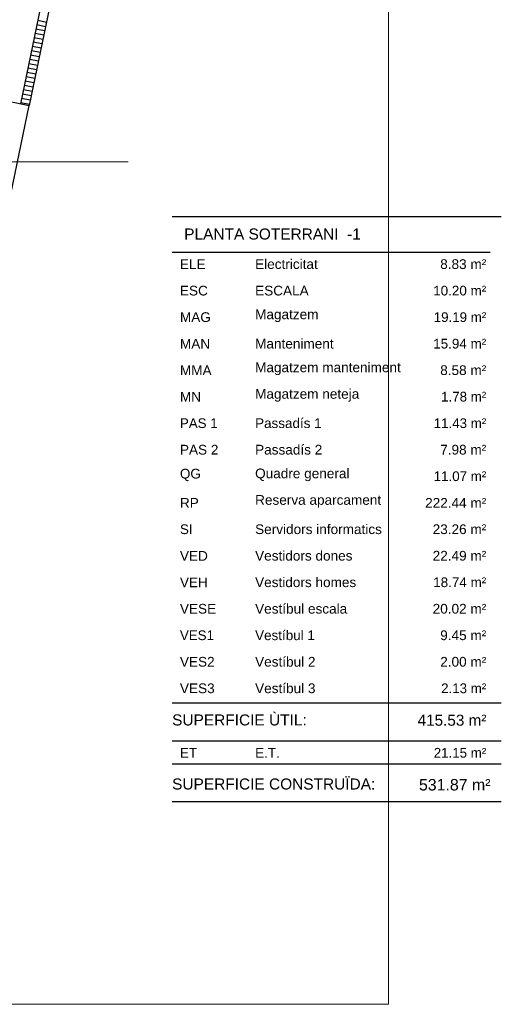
# Model space of a CAD drawing. Header units: metres. Extents: x -1 to 438, y -6 to 57.
# Tile 31 of 33: x 428 to 438, y 9 to 31. Entities that reach past the tile are written whole.
import ezdxf

# ---------------------------------------------------------------- set-up
doc = ezdxf.new("R2010")
doc.units = ezdxf.units.M
doc.linetypes.add('CONTINUA', pattern=[0])
for name, color, linetype, lineweight in [('PB ESCALES 2D', 7, 'CONTINUA', 25), ('PB LOCALS', 7, 'CONTINUA', 25), ('PB MURS++', 7, 'CONTINUA', 25), ('PB SÒLIDS I TRAMES', 7, 'CONTINUA', 25), ('PS-1 RESUM LOCALS', 7, 'CONTINUA', 25)]:
    doc.layers.add(name, color=color, linetype=linetype, lineweight=lineweight)
doc.styles.add('ARIAL', font='arial.ttf')

msp = doc.modelspace()

# ---------------------------------------------------------------- linework, layer by layer
at = {"layer": 'PB ESCALES 2D', "color": 52, "linetype": 'CONTINUA', "lineweight": 13, "transparency": 33554687}
msp.add_line((424.98642, 28.25174), (429.98642, 28.25174), dxfattribs=at)
at = {"layer": 'PB LOCALS', "color": 52, "linetype": 'CONTINUA', "lineweight": 13, "transparency": 33554687}
msp.add_line((424.98642, 28.25174), (429.98642, 28.25174), dxfattribs=at)
msp.add_line((424.98642, 28.25174), (429.98642, 28.25174), dxfattribs=at)
at = {"layer": 'PB MURS++', "color": 7, "linetype": 'CONTINUA', "lineweight": 25, "transparency": 33554687}
for p, q in [((428.71493, 35.1788), (427.55217, 29.56802)), ((428.91077, 35.13822), (427.74801, 29.52743)), ((427.94382, 31.45786), (428.13965, 31.41728)), ((427.90323, 31.26202), (428.09906, 31.22144)), ((427.92353, 31.35994), (428.11935, 31.31936)), ((427.86265, 31.06618), (428.05848, 31.0256)), ((427.88294, 31.1641), (428.07877, 31.12352)), ((427.80177, 30.77243), (427.9976, 30.73184)), ((427.82206, 30.87035), (428.01789, 30.82976)), ((427.84236, 30.96827), (428.03818, 30.92768)), ((427.76119, 30.57659), (427.95701, 30.536)), ((427.78148, 30.67451), (427.9773, 30.63392)), ((427.7206, 30.38075), (427.91643, 30.34017)), ((427.74089, 30.47867), (427.93672, 30.43809)), ((427.65972, 30.08699), (427.85555, 30.04641)), ((427.68002, 30.18491), (427.87584, 30.14433)), ((427.70031, 30.28283), (427.89613, 30.24225)), ((427.61914, 29.89115), (427.81496, 29.85057)), ((427.63943, 29.98907), (427.83526, 29.94849)), ((427.14092, 29.65325), (427.74801, 29.52743)), ((427.57855, 29.69531), (427.77438, 29.65473)), ((427.59885, 29.79323), (427.79467, 29.75265)), ((427.15035, 26.64349), (427.74801, 29.52743)), ((427.55826, 29.59739), (427.75408, 29.55681))]:
    msp.add_line(p, q, dxfattribs=at)
at = {"layer": 'PB MURS++', "color": 52, "linetype": 'CONTINUA', "lineweight": 13, "transparency": 33554687}
msp.add_line((424.98642, 28.25174), (429.98642, 28.25174), dxfattribs=at)
msp.add_lwpolyline([(386.09303, 56.71384), (435.87864, 56.71384), (435.87864, 9.18581), (386.09303, 9.18581), (386.09303, 56.71384)], close=True, dxfattribs=at)
at = {"layer": 'PB SÒLIDS I TRAMES', "color": 52, "linetype": 'CONTINUA', "lineweight": 13, "transparency": 33554687}
msp.add_line((424.98642, 28.25174), (429.98642, 28.25174), dxfattribs=at)
at = {"layer": 'PS-1 RESUM LOCALS', "color": 7, "linetype": 'CONTINUA', "lineweight": 25, "transparency": 33554687}
for p, q in [((438.43413, 27.00873), (430.98413, 27.00873)), ((430.98413, 26.20873), (438.18413, 26.20873)), ((430.98413, 16.00873), (438.43413, 16.00873)), ((430.98413, 15.14806), (438.43413, 15.14806)), ((430.98413, 14.62873), (438.43413, 14.62873)), ((430.98413, 13.77873), (438.43413, 13.77873))]:
    msp.add_line(p, q, dxfattribs=at)

# ---------------------------------------------------------------- texts
at = {"layer": 'PS-1 RESUM LOCALS', "color": 7, "linetype": 'CONTINUA', "lineweight": 25, "transparency": 33554687, "style": 'ARIAL'}
for s, insert, char_height, width, attachment_point in [('\\W1.00; PLANTA SOTERRANI  -1', (431.16091, 26.74431), 0.25, 4.2244637, 1), ('\\W1.00;    8.83 m²', (438.09328, 25.82498), 0.22, 1.4919806, 9), ('\\W1.00;ELE', (431.16091, 25.82498), 0.22, 0.6927711, 7), ('\\W1.00;Electricitat', (432.86228, 25.82498), 0.22, 1.5328076, 7), ('\\W1.00;ESC', (431.16091, 25.22498), 0.22, 0.7441765, 7), ('\\W1.00;ESCALA', (432.86228, 25.22498), 0.22, 1.3274401, 7), ('\\W0.99;    10.20 m²', (438.09328, 25.22498), 0.22, 1.66328, 9), ('\\W1.00;MAG', (431.16091, 24.62498), 0.22, 0.8098585, 7), ('\\W1.00;Magatzem', (432.86228, 24.62498), 0.22, 1.5512215, 7), ('\\W0.98;   19.19 m²', (438.09328, 24.62498), 0.22, 1.5777329, 9), ('\\W0.99;   15.94 m²', (438.09328, 24.02498), 0.22, 1.5789451, 9), ('\\W1.00;MAN', (431.16091, 24.02498), 0.22, 0.7955713, 7), ('\\W1.00;Manteniment', (432.86228, 24.02498), 0.22, 1.8960194, 7), ('\\W1.00;Magatzem manteniment', (432.86228, 23.42498), 0.22, 3.4213616, 7), ('\\W1.00;MMA', (431.16091, 23.42498), 0.22, 0.8284131, 7), ('\\W1.00;    8.58 m²', (438.09328, 23.42498), 0.22, 1.4919806, 9), ('\\W1.00;MN', (431.16091, 22.82498), 0.22, 0.5901195, 7), ('\\W1.00;Magatzem neteja', (432.86228, 22.82498), 0.22, 2.4790298, 7), ('\\W0.98;    1.78 m²', (438.09328, 22.82498), 0.22, 1.4906676, 9), ('\\W0.98;PAS 1', (431.16091, 22.22498), 0.22, 0.9803543, 7), ('\\W0.99;Passadís 1', (432.86228, 22.22498), 0.22, 1.6342433, 7), ('\\W0.98;   11.43 m²', (438.09328, 22.22498), 0.22, 1.5777329, 9), ('\\W1.00;PAS 2', (431.16091, 21.62498), 0.22, 0.9824238, 7), ('\\W1.00;Passadís 2', (432.86228, 21.62498), 0.22, 1.6354446, 7), ('\\W1.00;    7.98 m²', (438.09328, 21.62498), 0.22, 1.4919806, 9), ('\\W0.99;QG', (431.16091, 21.02498), 0.22, 0.5855808, 7), ('\\W1.00;Quadre general', (432.86228, 21.02498), 0.22, 2.25916, 7), ('\\W0.98;   11.07 m²', (438.09328, 21.02498), 0.22, 1.5777329, 9), ('\\W1.00;RP', (431.16091, 20.42498), 0.22, 0.5386815, 7), ('\\W1.00;Reserva aparcament', (432.86228, 20.42498), 0.22, 2.977766, 7), ('\\W1.00;  222.44 m²', (438.09328, 20.42498), 0.22, 1.6683669, 9), ('\\W1.00;Servidors informatics', (432.86228, 19.82498), 0.22, 2.9923597, 7), ('\\W1.00;   23.26 m²', (438.09328, 19.82498), 0.22, 1.580185, 9), ('\\W0.99;SI', (431.16091, 19.82498), 0.22, 0.3981622, 7), ('\\W1.00;VED', (431.16091, 19.22498), 0.22, 0.7441765, 7), ('\\W1.00;Vestidors dones', (432.86228, 19.22498), 0.22, 2.3250386, 7), ('\\W1.00;   22.49 m²', (438.09328, 19.22498), 0.22, 1.580185, 9), ('\\W1.00;VEH', (431.16091, 18.62498), 0.22, 0.7441765, 7), ('\\W1.00;Vestidors homes', (432.86228, 18.62498), 0.22, 2.4093219, 7), ('\\W0.99;   18.74 m²', (438.09328, 18.62498), 0.22, 1.5789451, 9), ('\\W1.00;Vestíbul escala', (432.86228, 18.02498), 0.22, 2.2039864, 7), ('\\W1.00;   20.02 m²', (438.09328, 18.02498), 0.22, 1.580185, 9), ('\\W1.00;VESE', (431.16091, 18.02498), 0.22, 0.931074, 7), ('\\W0.98;VES1', (431.16091, 17.42498), 0.22, 0.8959201, 7), ('\\W0.99;Vestíbul 1', (432.86228, 17.42498), 0.22, 1.4800963, 7), ('\\W1.00;    9.45 m²', (438.09328, 17.42498), 0.22, 1.4919806, 9), ('\\W1.00;VES2', (431.16091, 16.82498), 0.22, 0.8982113, 7), ('\\W1.00;Vestíbul 2', (432.86228, 16.82498), 0.22, 1.4814305, 7), ('\\W1.00;    2.00 m²', (438.09328, 16.82498), 0.22, 1.4919806, 9), ('\\W0.98;    2.13 m²', (438.09328, 16.22498), 0.22, 1.4906676, 9), ('\\W1.00;VES3', (431.16091, 16.22498), 0.22, 0.8982113, 7), ('\\W1.00;Vestíbul 3', (432.86228, 16.22498), 0.22, 1.4814305, 7), ('\\W1.00;SUPERFICIE ÙTIL: ', (430.98413, 15.74697), 0.25, 3.2707667, 1), ('\\W0.99;  415.53 m²', (436.34798, 15.74109), 0.25, 1.8945368, 1), ('\\W0.99;ET', (431.16091, 14.76498), 0.22, 0.5013066, 7), ('\\W0.99;E.T.', (432.86228, 14.76498), 0.22, 0.6698729, 7), ('\\W0.98;   21.15 m²', (438.09328, 14.76498), 0.22, 1.5777329, 9), ('\\W1.00;SUPERFICIE CONSTRUÏDA: ', (430.98413, 14.29697), 0.25, 4.8292857, 1), ('\\W0.99;531.87 m²', (438.18965, 14.02109), 0.26, 1.7710164, 9)]:
    msp.add_mtext(s, dxfattribs=dict(at, insert=insert, char_height=char_height, width=width, attachment_point=attachment_point))

doc.saveas('drawing.dxf')
